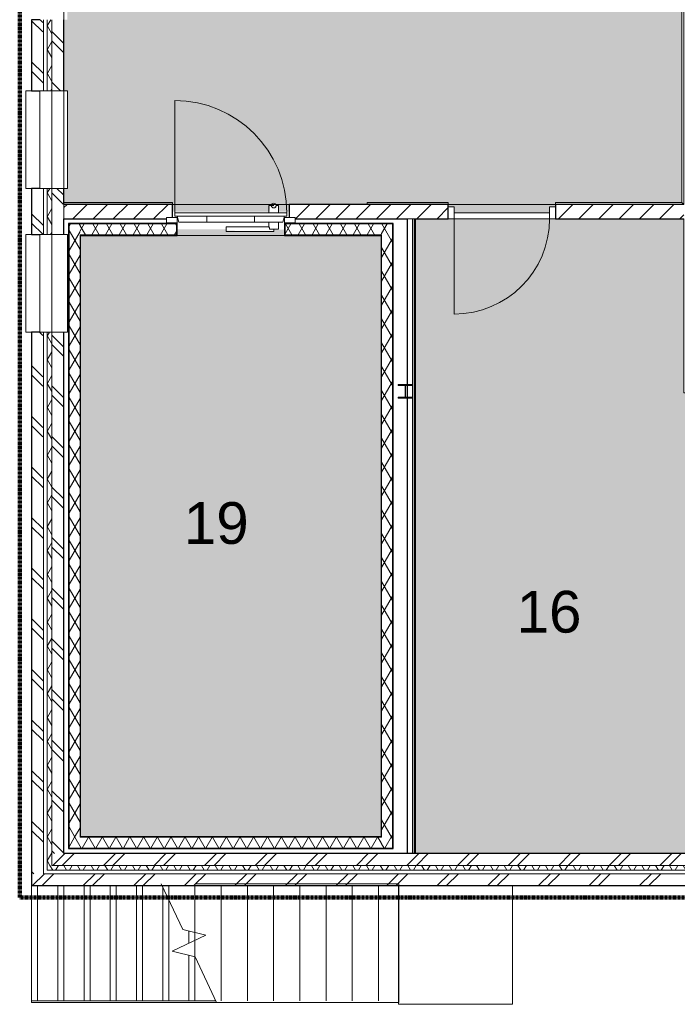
# Model space of a CAD drawing. Header units: millimetres. Extents: x 16156 to 109545, y -1019 to 113498.
# Tile 2 of 50: x 26904 to 32421, y 42996 to 51251. Entities that reach past the tile are written whole.
import ezdxf

# ---------------------------------------------------------------- set-up
doc = ezdxf.new("R2010")
doc.units = ezdxf.units.MM
doc.linetypes.add('Afbreeklijn', pattern=[9, 5, -2, 0, -2])
for name, color, linetype, lineweight in [('A--A2__Ruwbouw', 8, 'Continuous', 15), ('A--AR9__AlgVoorz', 1, 'Continuous', 9), ('A--L$01A__Algemeen', 7, 'Continuous', 9), ('A--L21__Buitenwanden', 3, 'Continuous', 9), ('A--L22__Binnenwanden', 2, 'Continuous', 9), ('A--L24__TrapenHellingen', 1, 'Continuous', 9), ('A--L28__Hoofddraagconstructies', 3, 'Continuous', 9), ('A--L34__BalustradesLeuningen', 1, 'Continuous', 9), ('A--L3__Afbouw', 2, 'Continuous', 9), ('A--LD30__DetailPenMiddel', 3, 'Continuous', 9), ('A--LR9__AlgVoorz', 7, 'Continuous', 9), ('A--TR9__AlgVoorz', 1, 'Continuous', 13)]:
    doc.layers.add(name, color=color, linetype=linetype, lineweight=lineweight)
doc.styles.add('Arial', font='arial.ttf', dxfattribs={"height": 350})
pattern_1 = [(45, (0, 0), (-84.85281, 84.85281), [])]
pattern_2 = [(45, (31334.26, 43991.44), (-212.132, 212.132), []), (45, (31334.26, 46191.44), (-212.132, 212.132), [])]
pattern_3 = [(60, (0, 0), (-86.60254, 50), []), (120, (0, 0), (-86.60254, -50), [])]
pattern_4 = [(315, (27004.26, 51666.44), (212.132, 212.132), []), (315, (29204.26, 51666.44), (212.132, 212.132), [])]

# ---------------------------------------------------------------- blocks, each defined once
blk = doc.blocks.new('32_DO_WB_vo deur enkel2 - vo 2-2338812-DO-Begane grond - Nieuwe situatie - Brandcompartimentering')
at = {"layer": 'A--L$01A__Algemeen'}
blk.add_line((520, 60), (520, 860), dxfattribs=at)
blk.add_arc((520, 60), 800, 90, 180, dxfattribs=at)
at = {"layer": 'A--L3__Afbouw'}
for p, q in [((-280, 60), (-330, 60)), ((-330, 60), (-330, -40)), ((520, 60), (-280, 60)), ((-280, 60), (-280, 10)), ((-280, -40), (-280, 60)), ((-280, 10), (520, 10)), ((520, 10), (520, 60)), ((570, 60), (520, 60)), ((520, 60), (520, -40)), ((570, -40), (570, 60)), ((-330, -40), (-280, -40)), ((520, -40), (570, -40))]:
    blk.add_line(p, q, dxfattribs=at)
blk = doc.blocks.new('31_WI_WB_fixed glass - Ontwerpraam-2421921-DO-Begane grond - Nieuwe situatie - Brandcompartimentering')
at = {"layer": 'A--L3__Afbouw'}
for p, q in [((-408.8, 35), (-408.8, 165)), ((-408.8, 165), (408.8, 165)), ((408.8, 165), (408.8, 35)), ((-408.8, 35), (408.8, 35)), ((-408.8, -65), (-408.8, 35)), ((408.8, 35), (408.8, -65)), ((408.8, -65), (-408.8, -65)), ((-408.8, -178.9), (-408.8, -135)), ((408.8, -135), (408.8, -178.9)), ((-408.8, -178.9), (-408.8, -182.6)), ((-408.8, -182.6), (408.8, -182.6)), ((408.8, -182.6), (408.8, -178.9))]:
    blk.add_line(p, q, dxfattribs=at)
blk = doc.blocks.new('28_SCF_TLB_column steel HEA - HE120A-1981157-DO-Begane grond - Nieuwe situatie - Brandcompartimentering')
at = {"layer": 'A--L28__Hoofddraagconstructies'}
h = blk.add_hatch(dxfattribs=at)
h.set_pattern_fill('FP_45', color=256, style=0, pattern_type=2)
h.set_pattern_definition([(45, (-30139.26, -48135.44), (-251.4472, 251.4472), []), (45, (-30139.26, -47754.44), (-251.4472, 251.4472), [])])
h.paths.add_polyline_path([(60, -57), (60, -49), (2.5, -49), (-60, -57), (15, -57)])
h.paths.add_polyline_path([(2.5, 49), (60, 49), (60, 57), (-60, 57)])
h.paths.add_polyline_path([(-2.5, -49), (2.5, -49), (-2.5, 49)])
for p, q in [((60, 57), (-60, 57)), ((-60, 57), (-60, 49)), ((-60, 49), (-2.5, 49)), ((-2.5, 49), (-2.5, -49)), ((2.5, -49), (2.5, 49)), ((2.5, 49), (60, 49)), ((60, 49), (60, 57)), ((-2.5, -49), (-60, -49)), ((-60, -49), (-60, -57)), ((-60, -57), (60, -57)), ((60, -49), (2.5, -49)), ((60, -57), (60, -49))]:
    blk.add_line(p, q, dxfattribs=at)
blk = doc.blocks.new('32_DO_WB_MFX3 - Metaflex_fl-MK--_2000x900_3sc-V74-DO-Begane grond - Nieuwe situatie - Brandcompartimentering')
at = {"layer": 'A--L3__Afbouw'}
for p, q in [((-470, 1080), (-470, 140)), ((320, 200), (320, 140)), ((340, 200), (320, 200)), ((325.4, 200), (320, 200)), ((360, 200), (331.7, 200)), ((400, 200), (380, 200)), ((388.3, 200), (380, 200)), ((400, 200), (394.6, 200)), ((400, 140), (400, 200)), ((-450, 100), (-540, 100)), ((-540, 100), (-540, 55)), ((-470, 140), (-470, 138)), ((470, 140), (-470, 140)), ((-470, 138), (-470, 110)), ((470, 138), (-470, 138)), ((470, 138), (-470, 138)), ((470, 110), (-470, 110)), ((-450, 110), (-435, 62)), ((-450, 55), (-450, 100)), ((-200, 110), (-200, 62)), ((200, 62), (200, 110)), ((435, 62), (450, 110)), ((540, 100), (450, 100)), ((450, 100), (450, 55)), ((470, 138), (470, 140)), ((470, 110), (470, 138)), ((540, 55), (540, 100)), ((-540, 55), (-450, 55)), ((-450, 55), (-500, 55)), ((-500, 55), (-500, 50)), ((-500, 50), (-455, 50)), ((-455, 50), (-455, -50)), ((-450, -55), (-450, 55)), ((-435, 62), (-200, 62)), ((200, 62), (-200, 62)), ((320, 22), (-40, 22)), ((-40, 22), (-40, -18)), ((-40, 22), (-40, 21.3)), ((200, 62), (435, 62)), ((320, 62), (320, 22)), ((325.4, 2), (400, 2)), ((360, -2.5), (360, 2)), ((360, -18), (360, 2)), ((395.6, 2), (400, 2)), ((400, 2), (400, 62)), ((450, 55), (540, 55)), ((500, 55), (450, 55)), ((450, 55), (450, -55)), ((455, -50), (455, 50)), ((455, 50), (500, 50)), ((500, 50), (500, 55)), ((-455, -50), (-500, -50)), ((-500, -50), (-500, -55)), ((-500, -55), (-450, -55)), ((-40, -18), (360, -18)), ((360, -18), (360, -17.5)), ((450, -55), (500, -55)), ((500, -50), (455, -50)), ((500, -55), (500, -50))]:
    blk.add_line(p, q, dxfattribs=at)
for centre, radius, start, end in [((-470, 140), 940, 360, 90), ((360, 200), 20, 360, 180), ((360, 200), 20, 180, 360)]:
    blk.add_arc(centre, radius, start, end, dxfattribs=at)
for points, knots in [([(349.9, 182.7), (349.6, 182.9), (348.6, 183.5), (347.1, 184.7), (345.5, 186.2), (343.7, 188.3), (342.2, 190.7), (341.4, 192.5), (341.2, 193.1)], [0.6666667, 0.6666667, 0.6666667, 0.6666667, 0.6875, 0.7222222, 0.7569444, 0.7916667, 0.8611111, 0.8888889, 0.8888889, 0.8888889, 0.8888889]), ([(380, 200), (380, 198.8), (379.8, 197), (379.3, 194.7), (378.6, 192.5), (377.4, 189.9), (374.7, 186.1), (371.2, 183.1), (367, 181.2), (364, 180.3), (361.4, 180), (358.9, 180), (357.3, 180.2), (356.5, 180.3)], [0, 0, 0, 0, 0.0555556, 0.0833333, 0.1111111, 0.1666667, 0.2222222, 0.3333333, 0.3888889, 0.4444444, 0.4791667, 0.5138889, 0.5555556, 0.5555556, 0.5555556, 0.5555556]), ([(320, 22), (320, 22), (320.2, 21.7), (321.2, 19.6), (322.7, 16.1), (323.9, 12.2), (324.4, 10.3), (324.7, 8.7), (325, 7.1), (325.3, 4.9), (325.4, 3.2), (325.4, 2)], [0, 0, 0, 0, 0.142857, 0.285714, 0.571429, 0.678571, 0.732143, 0.785714, 0.839286, 0.892857, 1, 1, 1, 1])]:
    blk.add_open_spline(points, degree=3, knots=knots, dxfattribs=at)
blk.add_open_spline([(320.3, 21.5), (320.1, 21.8), (320, 22), (320, 22)], degree=3, dxfattribs=at)
blk = doc.blocks.new('31_WI_WB_fixed glass - Ontwerpraam-2421983-DO-Begane grond - Nieuwe situatie - Brandcompartimentering')
at = {"layer": 'A--L3__Afbouw'}
for p, q in [((408.8, 182.6), (-408.8, 182.6)), ((-408.8, 182.6), (-408.8, 178.9)), ((-408.8, 135), (-408.8, 178.9)), ((408.8, 178.9), (408.8, 182.6)), ((408.8, 178.9), (408.8, 135)), ((-408.8, 65), (408.8, 65)), ((-408.8, -35), (-408.8, 65)), ((408.8, 65), (408.8, -35)), ((-408.8, -165), (-408.8, -35)), ((408.8, -35), (-408.8, -35)), ((408.8, -35), (408.8, -165)), ((408.8, -165), (-408.8, -165))]:
    blk.add_line(p, q, dxfattribs=at)
blk = doc.blocks.new('Railing - Railing-2437554-DO-Begane grond - Nieuwe situatie - Brandcompartimentering')
at = {"layer": 'A--L34__BalustradesLeuningen'}
for p, q in [((32459.3, 53121.4), (32459.3, 49717.4)), ((32471.2, 53121.4), (32459.3, 53121.4)), ((32471.2, 53121.4), (32474.3, 53121.4)), ((32459.3, 49717.4), (31399, 49717.4)), ((31399, 49717.4), (31399, 49705.5)), ((31399, 49702.4), (31399, 49705.5))]:
    blk.add_line(p, q, dxfattribs=at)
blk.add_open_spline([(32459.3, 49717.4), (32459.3, 49717.4), (32459.5, 49717.2), (32460.1, 49716.6), (32460.8, 49715.9), (32461.6, 49715.1), (32462.2, 49714.5), (32462.9, 49713.8), (32463.9, 49712.8), (32465, 49711.7), (32465.9, 49710.8), (32466.9, 49709.8), (32468.6, 49708.1), (32470.2, 49706.6), (32471.2, 49705.5)], degree=3, knots=[0, 0, 0, 0, 0.166667, 0.25, 0.333333, 0.416667, 0.458333, 0.5, 0.583333, 0.666667, 0.708333, 0.75, 0.833333, 1, 1, 1, 1], dxfattribs=at)
blk = doc.blocks.new('Railing - Railing-2437684-DO-Begane grond - Nieuwe situatie - Brandcompartimentering')
at = {"layer": 'A--L34__BalustradesLeuningen'}
for p, q in [((30499, 49717.4), (29819, 49717.4)), ((29819, 49717.4), (29819, 49705.5)), ((29819, 49717.4), (29819, 49705.5)), ((29819, 49702.4), (29819, 49705.5)), ((29819, 49705.5), (29819, 49702.4)), ((30499, 49705.5), (30499, 49717.4)), ((30499, 49705.5), (30499, 49717.4)), ((30499, 49702.4), (30499, 49705.5)), ((30499, 49705.5), (30499, 49702.4))]:
    blk.add_line(p, q, dxfattribs=at)
blk = doc.blocks.new('Railing - Railing-2437844-DO-Begane grond - Nieuwe situatie - Brandcompartimentering')
at = {"layer": 'A--L34__BalustradesLeuningen'}
for p, q in [((28185.2, 49717.4), (27274.3, 49717.4)), ((28185.2, 49705.5), (28185.2, 49717.4)), ((28185.2, 49705.5), (28185.2, 49717.4)), ((28185.2, 49702.4), (28185.2, 49705.5)), ((28185.2, 49705.5), (28185.2, 49702.4))]:
    blk.add_line(p, q, dxfattribs=at)

msp = doc.modelspace()

# ---------------------------------------------------------------- hatches: boundary and pattern name
at = {"layer": 'A--A2__Ruwbouw', "lineweight": 9}
h = msp.add_hatch(dxfattribs=at)
h.set_pattern_fill('FP_5', color=256, angle=45, style=0, pattern_type=2)
h.set_pattern_definition(pattern_4)
h.paths.add_polyline_path([(27174.3, 44261.4), (27274.3, 44261.4), (27274.3, 48631.7), (27174.3, 48631.7), (27174.3, 45262.6)])
h.paths.add_polyline_path([(27274.3, 49449.4), (27267.2, 49835.5), (27174.3, 49835.5), (27174.3, 49449.4), (27256.3, 49449.4)])
h.paths.add_polyline_path([(27247, 50653.2), (27274.3, 50653.2), (27274.3, 51250.8), (27174.3, 51250.8), (27174.3, 50653.2), (27245, 50653.2)])
h.paths.add_polyline_path([(27274.3, 53050.8), (27274.3, 53191.4), (27174.3, 53191.4), (27181.5, 53050.8)])
h.paths.add_polyline_path([(27174.3, 55091.4), (27274.3, 55091.4), (27274.3, 56108.4), (27174.3, 56108.4), (27174.3, 55803.6)])
h.paths.add_polyline_path([(27174.3, 57923.9), (27274.3, 57923.9), (27274.3, 59241.4), (27174.3, 59241.4), (27174.3, 58909.6)])
h = msp.add_hatch(dxfattribs=at)
h.set_pattern_fill('FP_5', color=256, angle=45, style=0, pattern_type=2)
h.set_pattern_definition(pattern_4)
h.paths.add_polyline_path([(27104.3, 44091.4), (27098.1, 48631.7), (27004.3, 48631.7), (27004.3, 44091.4), (27074.4, 44091.4)])
h.paths.add_polyline_path([(27100.8, 49449.4), (27104.3, 49449.4), (27098.1, 49835.5), (27004.3, 49835.5), (27004.3, 49449.4), (27098.6, 49449.4)])
h.paths.add_polyline_path([(27074.3, 50653.2), (27104.3, 50653.2), (27098.1, 51250.8), (27004.3, 51250.8), (27004.3, 50653.2)])
h.paths.add_polyline_path([(27095.4, 53050.8), (27104.3, 53050.8), (27098.1, 53191.4), (27004.3, 53191.4), (27004.3, 53050.8), (27074.3, 53050.8)])
h.paths.add_polyline_path([(27004.3, 55091.4), (27104.3, 55091.4), (27104.3, 56108.4), (27004.3, 56108.4), (27004.3, 55803.6)])
h.paths.add_polyline_path([(27104.3, 57923.9), (27104.3, 59131.4), (27064.3, 59131.4), (27064.3, 59071.4), (27004.3, 59071.4), (27004.3, 57923.9), (27095.4, 57923.9)])
h = msp.add_hatch(dxfattribs=at)
h.set_pattern_fill('FP_4', color=256, angle=60, style=0, pattern_type=2)
h.set_pattern_definition(pattern_3)
h.paths.add_polyline_path([(27134.3, 44161.4), (27174.3, 44161.4), (27174.3, 48631.7), (27134.3, 48631.7), (27134.3, 44161.6)])
h.paths.add_polyline_path([(27134.3, 49449.4), (27174.3, 49449.4), (27174.3, 49835.5), (27134.3, 49835.5), (27134.3, 49582.4)])
h.paths.add_polyline_path([(27134.3, 50653.2), (27174.3, 50653.2), (27174.3, 51250.8), (27134.3, 51250.8), (27134.3, 50948.8)])
h.paths.add_polyline_path([(27139.2, 53050.8), (27174.3, 53050.8), (27174.3, 53191.4), (27134.3, 53191.4), (27134.3, 53050.8)])
h.paths.add_polyline_path([(27139.3, 55091.4), (27174.3, 55091.4), (27174.3, 56108.4), (27134.3, 56108.4), (27134.3, 55091.4)])
h.paths.add_polyline_path([(27174.3, 57923.9), (27174.3, 59171.4), (27134.3, 59171.4), (27134.3, 57923.9)])
h = msp.add_hatch(dxfattribs=at)
h.set_pattern_fill('FP_2', color=256, angle=45, style=0, pattern_type=2)
h.set_pattern_definition(pattern_1)
h.paths.add_polyline_path([(30032.2, 49582.4), (30040.9, 49582.4), (30040.9, 49702.4), (29819, 49702.4), (29819, 49582.4), (29940.2, 49582.4)])
h.paths.add_polyline_path([(27318.3, 49582.4), (28135.2, 49583.5), (28135.2, 49592.4), (28185.2, 49592.4), (28185.2, 49702.4), (27274.3, 49702.4), (27274.3, 49582.4)])
h = msp.add_hatch(dxfattribs=at)
h.set_pattern_fill('FP_2', color=256, angle=45, style=0, pattern_type=2)
h.set_pattern_definition(pattern_1)
h.paths.add_polyline_path([(29819, 49582.4), (29819, 49702.4), (29165.2, 49702.4), (29165.2, 49592.4), (29215.2, 49592.4), (29215.2, 49582.4), (29231.6, 49582.4)])
h = msp.add_hatch(dxfattribs=at)
h.set_pattern_fill('FP_2', color=256, angle=45, style=0, pattern_type=2)
h.set_pattern_definition(pattern_1)
h.paths.add_polyline_path([(30040.9, 49582.4), (30499, 49582.4), (30499, 49702.4), (30040.9, 49702.4)])
h.paths.add_polyline_path([(32474.3, 49582.4), (32474.3, 49702.4), (31399, 49702.4), (31399, 49582.4)])
h = msp.add_hatch(dxfattribs=at)
h.set_pattern_fill('FP_4', color=256, angle=60, style=0, pattern_type=2)
h.set_pattern_definition(pattern_3)
h.paths.add_polyline_path([(27410.3, 44397.4), (27410.3, 49538.4), (27318.3, 49538.4), (27318.3, 44397.4), (27363.6, 44397.4)])
h = msp.add_hatch(dxfattribs=at)
h.set_pattern_fill('FP_4', color=256, angle=60, style=0, pattern_type=2)
h.set_pattern_definition(pattern_3)
h.paths.add_polyline_path([(29134.2, 49446.4), (29940.2, 49446.5), (29936.2, 49538.4), (29130.2, 49538.4), (29130.2, 49446.4)])
h.paths.add_polyline_path([(28220.2, 49446.4), (28216.2, 49538.4), (27410.3, 49538.4), (27414.3, 49446.4), (28216.2, 49446.4)])
h = msp.add_hatch(dxfattribs=at)
h.set_pattern_fill('FP_4', color=256, angle=60, style=0, pattern_type=2)
h.set_pattern_definition(pattern_3)
h.paths.add_polyline_path([(30032.2, 44305.4), (30032.2, 49538.4), (29940.2, 49538.4), (29940.2, 44305.4)])
h = msp.add_hatch(dxfattribs=at)
h.set_pattern_fill('FP_4', color=256, angle=60, style=0, pattern_type=2)
h.set_pattern_definition(pattern_3)
h.paths.add_polyline_path([(28220.2, 49442.4), (28216.2, 49446.4), (28120.2, 49442.4)])
h = msp.add_hatch(dxfattribs=at)
h.set_pattern_fill('FP_4', color=256, angle=60, style=0, pattern_type=2)
h.set_pattern_definition(pattern_3)
h.paths.add_polyline_path([(27410.3, 44401.4), (27414.3, 44401.4), (27410.3, 45262.6)])
h = msp.add_hatch(dxfattribs=at)
h.set_pattern_fill('FP_4', color=256, angle=60, style=0, pattern_type=2)
h.set_pattern_definition(pattern_3)
h.paths.add_polyline_path([(29231.6, 44305.4), (29940.2, 44305.4), (29936.2, 44397.4), (27318.3, 44397.4), (27318.3, 44305.4), (27410.3, 44305.4)])
h = msp.add_hatch(dxfattribs=at)
h.set_pattern_fill('FP_4', color=256, angle=60, style=0, pattern_type=2)
h.set_pattern_definition(pattern_3)
h.paths.add_polyline_path([(29936.2, 44397.4), (29936.2, 44401.4), (29231.6, 44397.4)])
h = msp.add_hatch(dxfattribs=at)
h.set_pattern_fill('FP_3', color=256, angle=45, style=0, pattern_type=2)
h.set_pattern_definition(pattern_2)
h.paths.add_polyline_path([(35664.3, 44161.4), (35664.3, 44261.4), (27174.3, 44261.4), (27174.3, 44161.4), (34835.6, 44161.4)])
h = msp.add_hatch(dxfattribs=at)
h.set_pattern_fill('FP_4', color=256, angle=60, style=0, pattern_type=2)
h.set_pattern_definition(pattern_3)
h.paths.add_polyline_path([(34835.6, 44121.4), (35664.3, 44126.4), (35664.3, 44161.4), (27134.3, 44161.4), (27134.3, 44121.4), (31099.6, 44121.4)])
h = msp.add_hatch(dxfattribs=at)
h.set_pattern_fill('FP_3', color=256, angle=45, style=0, pattern_type=2)
h.set_pattern_definition(pattern_2)
h.paths.add_polyline_path([(35664.3, 43991.4), (35664.3, 44091.4), (27004.3, 44091.4), (27004.3, 43991.4), (34835.6, 43991.4)])
at = {"layer": 'A--AR9__AlgVoorz'}
h = msp.add_hatch(color=254, dxfattribs=at)
h.paths.add_polyline_path([(32441.8, 59131.4), (32441.8, 59236.4), (32431.8, 59236.4), (32431.8, 59146.4)])
h.paths.add_polyline_path([(30506.8, 59131.4), (30516.8, 59146.4), (30516.8, 59236.4), (30506.8, 59236.4), (30506.8, 59146.4)])
h.paths.add_polyline_path([(29054.5, 49687.3), (29015.9, 49697.6), (29035.2, 49712.4), (29054, 49688)])
h.paths.add_polyline_path([(29054.5, 49642.4), (29055, 49642.4), (29056.1, 49687.1), (29069.9, 49692.4), (29069.9, 49642.4), (29165.2, 49642.4), (29165.2, 49702.4), (30499, 49702.4), (30499, 49682.4), (30549, 49682.4), (30549, 49642.4), (31349, 49642.4), (31349, 49682.4), (31399, 49682.4), (31399, 49717.4), (32459.3, 49717.4), (32465.2, 53121.4), (32474.3, 53121.4), (32474.3, 53185.4), (32449.3, 53185.4), (32434.3, 53175.4), (32434.3, 53225.4), (32474.3, 53225.4), (32474.3, 55060.4), (32434.3, 55060.4), (32434.3, 55110.4), (32449.3, 55100.4), (32474.3, 55100.4), (32474.3, 59131.4), (32408.8, 59131.4), (32406.8, 59183.4), (32391.8, 59183.4), (32391.8, 59236.4), (30556.8, 59236.4), (30556.8, 59183.4), (30539.8, 59183.4), (30539.8, 59131.4), (30489.3, 59131.4), (30483.3, 55076.9), (30254.2, 55082.4), (30254.2, 55171.4), (30204.2, 55171.4), (30204.2, 55181.4), (29356.3, 55181.4), (29356.3, 55171.4), (29306.3, 55171.4), (29306.3, 55091.4), (27139.3, 55091.4), (27139.3, 53191.4), (27274.3, 53191.4), (27274.3, 53050.8), (27304.3, 53050.8), (27304.3, 51250.8), (27274.3, 51250.8), (27274.3, 50653.2), (27304.3, 50653.2), (27304.3, 49835.5), (27274.3, 49835.5), (27278.2, 49702.4), (28185.2, 49702.4), (28185.2, 49642.4), (29000.6, 49642.4), (29006.9, 49692.4), (29016.3, 49679.6), (29020.6, 49672.8), (29025.1, 49675.2), (29024.9, 49679.9), (29016.4, 49692.3), (29045.6, 49682.1), (29045.3, 49672.8), (29051.2, 49673.1), (29054.2, 49642.4)])
h.paths.add_polyline_path([(30474.3, 58631.4), (30474.3, 59236.4), (30464.3, 59236.4), (30464.3, 58631.4)])
h.paths.add_polyline_path([(31099.6, 59141.4), (30541.8, 59146.4), (30541.8, 59181.4), (31471.8, 59181.4), (31471.8, 59141.4)])
h.paths.add_polyline_path([(32406.8, 59141.4), (31476.8, 59141.4), (31476.8, 59181.4), (32406.8, 59177.1), (32406.8, 59146.4)])
h = msp.add_hatch(color=254, dxfattribs=at)
h.paths.add_polyline_path([(35561.1, 44261.4), (36474.3, 44261.4), (36474.3, 48121.4), (33949.3, 48121.4), (33949.3, 48226.4), (33049.3, 48226.4), (33049.3, 48121.4), (32474.3, 48121.4), (32474.3, 49582.4), (30224.3, 49582.4), (30224.3, 44261.4), (34835.6, 44261.4)])
h.paths.add_polyline_path([(31099.6, 49632.4), (31349, 49632.4), (31349, 49642.4), (30549, 49642.4), (30549, 49632.4)])
msp.add_hatch(color=254, dxfattribs=at).paths.add_polyline_path([(29936.2, 44401.4), (29936.2, 49442.4), (29125.2, 49446.4), (29125.2, 49492.4), (29035.2, 49485.8), (29035.2, 49474.9), (28635.2, 49482), (28635.2, 49492.4), (28225.2, 49492.4), (28220.2, 49442.4), (27414.3, 49437.4), (27414.3, 44401.4), (29231.6, 44401.4)])

# ---------------------------------------------------------------- linework, layer by layer
at = {"layer": 'A--L21__Buitenwanden', "lineweight": 30}
for p, q in [((27074.3, 51250.8), (27004.3, 51250.8)), ((27004.3, 51250.8), (27004.3, 50653.2)), ((27274.3, 50653.2), (27274.3, 51250.8)), ((27004.3, 50653.2), (27074.3, 50653.2)), ((27074.3, 49835.5), (27004.3, 49835.5)), ((27004.3, 49835.5), (27004.3, 49449.4)), ((27274.3, 49702.4), (27274.3, 49835.5)), ((27274.3, 49449.4), (27274.3, 49582.4)), ((27004.3, 49449.4), (27074.3, 49449.4)), ((27074.3, 48631.7), (27004.3, 48631.7)), ((27004.3, 48631.7), (27004.3, 43991.4)), ((27274.3, 44261.4), (27274.3, 48631.7)), ((35664.3, 44261.4), (27274.3, 44261.4)), ((27004.3, 43991.4), (34417.3, 43991.4))]:
    msp.add_line(p, q, dxfattribs=at)
at = {"layer": 'A--L21__Buitenwanden', "lineweight": 15}
for p, q in [((27104.3, 51250.8), (27104.3, 50653.2)), ((27134.3, 51250.8), (27134.3, 50653.2)), ((27174.3, 51250.8), (27174.3, 50653.2)), ((27104.3, 49835.5), (27104.3, 49449.4)), ((27134.3, 49835.5), (27134.3, 49449.4)), ((27174.3, 49835.5), (27174.3, 49449.4)), ((27104.3, 48631.7), (27104.3, 44091.4)), ((27134.3, 48631.7), (27134.3, 44121.4)), ((27174.3, 48631.7), (27174.3, 44161.4)), ((27174.3, 44161.4), (35664.3, 44161.4)), ((27104.3, 44091.4), (35664.3, 44091.4)), ((27134.3, 44121.4), (35664.3, 44121.4))]:
    msp.add_line(p, q, dxfattribs=at)
at = {"layer": 'A--L22__Binnenwanden', "lineweight": 30}
for p, q in [((28185.2, 49702.4), (27274.3, 49702.4)), ((28185.2, 49592.4), (28185.2, 49702.4)), ((30499, 49702.4), (29165.2, 49702.4)), ((29165.2, 49702.4), (29165.2, 49592.4)), ((30499, 49582.4), (30499, 49702.4)), ((32474.3, 49702.4), (31399, 49702.4)), ((31399, 49702.4), (31399, 49582.4)), ((27274.3, 49582.4), (28135.2, 49582.4)), ((27314.3, 49542.4), (27314.3, 44301.4)), ((28220.2, 49542.4), (27314.3, 49542.4)), ((30036.2, 49542.4), (29130.2, 49542.4)), ((29215.2, 49582.4), (30154.3, 49582.4)), ((30036.2, 44301.4), (30036.2, 49542.4)), ((30154.3, 49582.4), (30154.3, 48192.4)), ((30224.3, 49582.4), (30499, 49582.4)), ((30224.3, 44261.4), (30224.3, 49582.4)), ((31399, 49582.4), (32474.3, 49582.4)), ((27414.3, 44401.4), (27414.3, 49442.4)), ((27414.3, 49442.4), (28220.2, 49442.4)), ((29130.2, 49442.4), (29936.2, 49442.4)), ((29936.2, 49442.4), (29936.2, 44401.4)), ((30154.3, 48184.4), (30154.3, 48086.4)), ((30154.3, 48078.4), (30154.3, 44261.4)), ((29936.2, 44401.4), (27414.3, 44401.4)), ((27314.3, 44301.4), (30036.2, 44301.4))]:
    msp.add_line(p, q, dxfattribs=at)
at = {"layer": 'A--L22__Binnenwanden', "lineweight": 15}
for p, q in [((27274.3, 49702.4), (27274.3, 49582.4)), ((27318.3, 49538.4), (27318.3, 44305.4)), ((28220.2, 49538.4), (27318.3, 49538.4)), ((30032.2, 49538.4), (29130.2, 49538.4)), ((30032.2, 44305.4), (30032.2, 49538.4)), ((30224.3, 49582.4), (30154.3, 49582.4)), ((30199.3, 49582.4), (30199.3, 48192.4)), ((30211.8, 49582.4), (30211.8, 44261.4)), ((27410.3, 49446.4), (27410.3, 44397.4)), ((28220.2, 49446.4), (27410.3, 49446.4)), ((29940.2, 49446.4), (29130.2, 49446.4)), ((29940.2, 44397.4), (29940.2, 49446.4)), ((30199.3, 48184.4), (30199.3, 48086.4)), ((30199.3, 48078.4), (30199.3, 44261.4)), ((27410.3, 44397.4), (29940.2, 44397.4)), ((27318.3, 44305.4), (30032.2, 44305.4))]:
    msp.add_line(p, q, dxfattribs=at)
at = {"layer": 'A--L24__TrapenHellingen'}
for p, q in [((28271.4, 43622.2), (28092.3, 44006.4)), ((28377.4, 44006.4), (30084.3, 44006.4)), ((30084.3, 44006.4), (30084.3, 43011.4)), ((27004.3, 43991.4), (27004.3, 43026.4)), ((27054.3, 43991.4), (27054.3, 43026.4)), ((27224.3, 43991.4), (27224.3, 43026.4)), ((27274.3, 43991.4), (27274.3, 43026.4)), ((27444.3, 43991.4), (27444.3, 43026.4)), ((27494.3, 43991.4), (27494.3, 43026.4)), ((27664.3, 43991.4), (27664.3, 43026.4)), ((27714.3, 43991.4), (27714.3, 43026.4)), ((27884.3, 43991.4), (27884.3, 43026.4)), ((27934.3, 43991.4), (27934.3, 43026.4)), ((28104.3, 43980.7), (28104.3, 43026.4)), ((28154.3, 43991.4), (28154.3, 43873.5)), ((28374.3, 43991.4), (28374.3, 43597.2)), ((28594.3, 43991.4), (28594.3, 43026.4)), ((28814.3, 43991.4), (28814.3, 43026.4)), ((29034.3, 43991.4), (29034.3, 43026.4)), ((29254.3, 43991.4), (29254.3, 43026.4)), ((29474.3, 43991.4), (29474.3, 43026.4)), ((29694.3, 43991.4), (29694.3, 43026.4)), ((29914.3, 43991.4), (29914.3, 43026.4)), ((30082.1, 43991.4), (30082.1, 42996.4)), ((31037.1, 43991.4), (30082.1, 43991.4)), ((31037.1, 42996.4), (31037.1, 43991.4)), ((28154.3, 43873.5), (28154.3, 43026.4)), ((28465.9, 43575), (28271.4, 43622.2)), ((28324.3, 43609.4), (28324.3, 43508.9)), ((28374.3, 43597.2), (28374.3, 43532.3)), ((28182.6, 43442.9), (28465.9, 43575)), ((28374.3, 43532.3), (28374.3, 43396.3)), ((28377.1, 43395.7), (28182.6, 43442.9)), ((28324.3, 43408.5), (28324.3, 43026.4)), ((28374.3, 43396.3), (28374.3, 43026.4)), ((28556.2, 43011.4), (28377.1, 43395.7)), ((27004.3, 43026.4), (27004.3, 43011.4)), ((27004.3, 43026.4), (27224.3, 43026.4)), ((27004.3, 43011.4), (28556.2, 43011.4)), ((27224.3, 43026.4), (27444.3, 43026.4)), ((27444.3, 43026.4), (27664.3, 43026.4)), ((27664.3, 43026.4), (27884.3, 43026.4)), ((27884.3, 43026.4), (28104.3, 43026.4)), ((28104.3, 43026.4), (28324.3, 43026.4)), ((28324.3, 43026.4), (28544.3, 43026.4)), ((28544.3, 43037.2), (28544.3, 43026.4)), ((28544.3, 43026.4), (28549.3, 43026.4)), ((28556.2, 43011.4), (30084.3, 43011.4)), ((30082.1, 42996.4), (31037.1, 42996.4))]:
    msp.add_line(p, q, dxfattribs=at)
at = {"layer": 'A--LD30__DetailPenMiddel', "linetype": 'Afbreeklijn', "lineweight": 100}
for p, q in [((26904.3, 55371.4), (26904.3, 43891.4)), ((26904.3, 43891.4), (30474.3, 43891.4)), ((30474.3, 43891.4), (36674.3, 43891.4))]:
    msp.add_line(p, q, dxfattribs=at)
at = {"layer": 'A--LR9__AlgVoorz', "flags": 128}
for points in [[(32474.3, 49702.4), (32474.3, 53121.4), (32474.3, 55219.4), (32474.3, 59131.4), (30474.3, 59131.4), (30474.3, 55091.4), (27274.3, 55091.4), (27274.3, 49702.4), (30040.9, 49702.4), (30189.3, 49702.4)], [(36474.3, 44261.4), (36474.3, 45311.4), (36474.3, 48121.4), (36174.3, 48121.4), (34624.3, 48121.4), (34574.3, 48121.4), (32474.3, 48121.4), (32474.3, 49582.4), (30224.3, 49582.4), (30224.3, 44261.4), (35662.7, 44261.4), (35664.3, 44261.4), (35935.9, 44261.4)], [(29936.2, 44401.4), (29936.2, 49442.4), (27414.3, 49442.4), (27414.3, 44401.4)]]:
    msp.add_lwpolyline(points, close=True, dxfattribs=at)

# ---------------------------------------------------------------- block references
at = {"layer": 'A--L28__Hoofddraagconstructies'}
msp.add_blockref('28_SCF_TLB_column steel HEA - HE120A-1981157-DO-Begane grond - Nieuwe situatie - Brandcompartimentering', (30139.3, 48135.4), dxfattribs=at)
at = {"layer": 'A--L34__BalustradesLeuningen'}
for name in ['Railing - Railing-2437554-DO-Begane grond - Nieuwe situatie - Brandcompartimentering', 'Railing - Railing-2437844-DO-Begane grond - Nieuwe situatie - Brandcompartimentering', 'Railing - Railing-2437684-DO-Begane grond - Nieuwe situatie - Brandcompartimentering']:
    msp.add_blockref(name, (0, 0), dxfattribs=at)
at = {"layer": 'A--L3__Afbouw'}
for name, p, rotation in [('31_WI_WB_fixed glass - Ontwerpraam-2421921-DO-Begane grond - Nieuwe situatie - Brandcompartimentering', (27139.3, 50244.3), 269.9999999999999), ('32_DO_WB_vo deur enkel2 - vo 2-2338812-DO-Begane grond - Nieuwe situatie - Brandcompartimentering', (31069, 49642.4), 180), ('31_WI_WB_fixed glass - Ontwerpraam-2421983-DO-Begane grond - Nieuwe situatie - Brandcompartimentering', (27139.3, 49040.6), 90.0000000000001)]:
    msp.add_blockref(name, p, dxfattribs=dict(at, rotation=rotation))
msp.add_blockref('32_DO_WB_MFX3 - Metaflex_fl-MK--_2000x900_3sc-V74-DO-Begane grond - Nieuwe situatie - Brandcompartimentering', (28675.2, 49492.4), dxfattribs=at)

# ---------------------------------------------------------------- texts
at = {"layer": 'A--TR9__AlgVoorz', "char_height": 350, "width": 673.417, "attachment_point": 1, "style": 'Arial'}
for s, insert in [('19', (28281.2, 47206.3)), ('16', (31072.7, 46462.6))]:
    msp.add_mtext(s, dxfattribs=dict(at, insert=insert))

doc.saveas('drawing.dxf')
